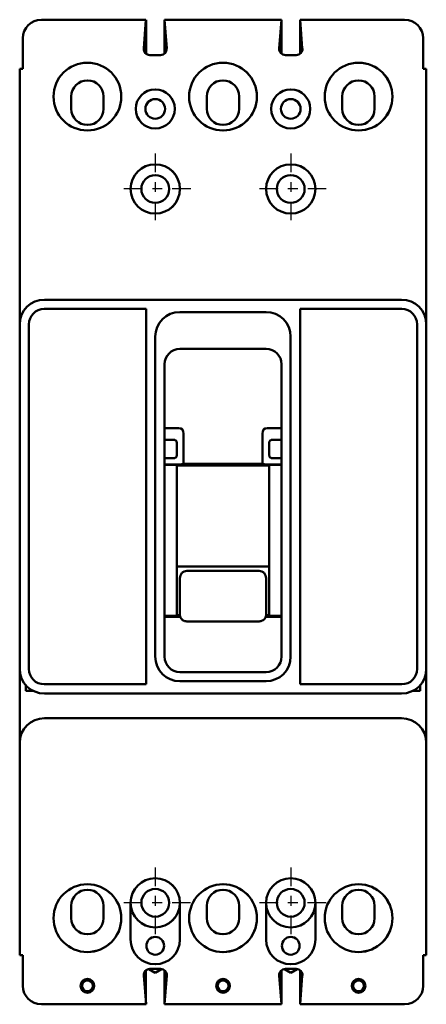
# Model space of a CAD drawing. Header units: inches. Extents: x -0.7 to 3.4, y -9.2 to 0.8.
import ezdxf

# ---------------------------------------------------------------- set-up
doc = ezdxf.new("R2010")
doc.units = ezdxf.units.IN
doc.header["$LTSCALE"] = 1.75
doc.header["$MEASUREMENT"] = 0
doc.linetypes.add('CHAIN', pattern=[0.7087, 0.4724, -0.0591, 0.1181, -0.0591])
doc.layers.add('Center Mark (ANSI)', color=7, linetype='Continuous', lineweight=25)
doc.layers.add('Visible (ANSI)', color=7, linetype='Continuous', lineweight=50)

msp = doc.modelspace()

# ---------------------------------------------------------------- linework, layer by layer
at = {"layer": 'Center Mark (ANSI)', "linetype": 'CHAIN', "ltscale": 0.227983}
for p, q in [((0.688, -0.58), (0.688, -1.298)), ((2.063, -0.58), (2.063, -1.298)), ((1.048, -0.939), (0.329, -0.939)), ((2.423, -0.939), (1.704, -0.939)), ((0.688, -7.83), (0.688, -8.548)), ((2.063, -7.83), (2.063, -8.548)), ((1.047, -8.189), (0.329, -8.189)), ((2.422, -8.189), (1.704, -8.189))]:
    msp.add_line(p, q, dxfattribs=at)
at = {"layer": 'Visible (ANSI)'}
for p, q in [((0.594, 0.78), (-0.467, 0.78)), ((0.594, 0.78), (0.571, 0.488)), ((0.594, 0.78), (0.594, 0.78)), ((0.595, 0.434), (0.595, 0.78)), ((1.969, 0.78), (0.781, 0.78)), ((0.804, 0.488), (0.781, 0.78)), ((0.782, 0.435), (0.782, 0.774)), ((0.783, 0.436), (0.783, 0.767)), ((1.947, 0.488), (1.969, 0.78)), ((1.969, 0.435), (1.969, 0.78)), ((3.218, 0.78), (2.157, 0.78)), ((2.157, 0.78), (2.18, 0.488)), ((2.157, 0.435), (2.157, 0.78)), ((2.157, 0.78), (2.157, 0.78)), ((2.157, 0.434), (2.157, 0.78)), ((-0.655, 0.592), (-0.655, 0.28)), ((3.406, 0.592), (3.406, 0.28)), ((0.633, 0.421), (0.742, 0.421)), ((2.119, 0.421), (2.008, 0.421)), ((-0.687, 0.28), (-0.655, 0.28)), ((-0.687, -2.314), (-0.687, 0.28)), ((3.438, 0.28), (3.406, 0.28)), ((3.438, -2.314), (3.438, 0.28)), ((-0.164, 0), (-0.164, -0.125)), ((0.164, -0.125), (0.164, 0)), ((1.211, 0), (1.211, -0.125)), ((1.539, -0.125), (1.539, 0)), ((2.586, 0), (2.586, -0.125)), ((2.914, -0.125), (2.914, 0)), ((-0.437, -2.064), (3.188, -2.064)), ((0.595, -2.158), (-0.438, -2.158)), ((0.595, -5.97), (0.595, -2.158)), ((0.938, -2.189), (1.812, -2.189)), ((2.157, -2.158), (2.157, -5.97)), ((3.189, -2.158), (2.157, -2.158)), ((-0.687, -5.814), (-0.687, -2.314)), ((-0.593, -2.314), (-0.593, -5.814)), ((3.344, -5.814), (3.344, -2.314)), ((3.438, -2.314), (3.438, -5.814)), ((0.688, -5.689), (0.688, -2.439)), ((2.062, -2.439), (2.062, -5.689)), ((1.814, -2.564), (0.938, -2.564)), ((0.781, -2.72), (0.781, -5.689)), ((1.969, -5.689), (1.969, -2.72)), ((0.929, -3.367), (0.781, -3.367)), ((1.969, -3.367), (1.822, -3.367)), ((0.86, -3.486), (0.781, -3.486)), ((0.875, -3.486), (0.86, -3.486)), ((0.975, -3.424), (0.975, -3.731)), ((1.776, -3.731), (1.776, -3.424)), ((1.875, -3.486), (1.891, -3.486)), ((1.969, -3.486), (1.891, -3.486)), ((0.906, -3.543), (0.906, -3.517)), ((0.906, -3.543), (0.906, -3.617)), ((1.844, -3.543), (1.844, -3.517)), ((1.844, -3.617), (1.844, -3.543)), ((0.86, -3.674), (0.781, -3.674)), ((0.875, -3.674), (0.86, -3.674)), ((0.906, -3.617), (0.906, -3.643)), ((1.844, -3.617), (1.844, -3.643)), ((1.875, -3.674), (1.891, -3.674)), ((1.891, -3.674), (1.969, -3.674)), ((0.781, -3.738), (0.897, -3.738)), ((0.781, -3.74), (0.906, -3.74)), ((0.906, -3.749), (1.844, -3.749)), ((0.906, -3.74), (0.906, -5.276)), ((0.972, -3.731), (0.975, -3.731)), ((0.975, -3.731), (1.776, -3.731)), ((1.779, -3.731), (1.776, -3.731)), ((1.844, -3.74), (1.969, -3.74)), ((1.844, -3.74), (1.844, -5.276)), ((1.969, -3.738), (1.854, -3.738)), ((1.844, -4.772), (0.906, -4.772)), ((0.938, -4.892), (0.938, -5.093)), ((1.008, -4.818), (1.743, -4.818)), ((1.813, -5.093), (1.813, -4.892)), ((0.938, -5.093), (0.938, -5.261)), ((1.813, -5.261), (1.813, -5.093)), ((0.781, -5.276), (0.906, -5.276)), ((0.942, -5.283), (0.781, -5.283)), ((0.906, -5.268), (0.938, -5.268)), ((1.969, -5.283), (1.809, -5.283)), ((1.813, -5.268), (1.844, -5.268)), ((1.844, -5.276), (1.969, -5.276)), ((1.743, -5.331), (1.008, -5.331)), ((0.938, -5.845), (1.814, -5.845)), ((-0.624, -5.979), (-0.624, -6.036)), ((-0.438, -5.97), (0.595, -5.97)), ((1.812, -5.939), (0.938, -5.939)), ((2.157, -5.97), (3.189, -5.97)), ((3.376, -6.036), (3.376, -5.979)), ((-0.687, -6.05), (-0.687, -6.328)), ((-0.553, -6.036), (-0.624, -6.036)), ((-0.437, -6.064), (3.188, -6.064)), ((3.376, -6.036), (3.304, -6.036)), ((3.438, -6.05), (3.438, -6.328)), ((-0.437, -6.314), (3.188, -6.314)), ((-0.687, -8.72), (-0.687, -6.564)), ((3.438, -6.564), (3.438, -8.72)), ((0.438, -8.189), (0.438, -8.563)), ((0.938, -8.563), (0.938, -8.189)), ((1.814, -8.189), (1.814, -8.563)), ((2.314, -8.563), (2.314, -8.189)), ((-0.164, -8.22), (-0.164, -8.345)), ((0.164, -8.345), (0.164, -8.22)), ((1.211, -8.22), (1.211, -8.345)), ((1.539, -8.345), (1.539, -8.22)), ((2.586, -8.22), (2.586, -8.345)), ((2.914, -8.345), (2.914, -8.22)), ((-0.687, -8.72), (-0.655, -8.72)), ((-0.655, -9.032), (-0.655, -8.72)), ((3.406, -9.032), (3.406, -8.72)), ((3.438, -8.72), (3.406, -8.72)), ((0.594, -9.214), (0.594, -8.875)), ((0.688, -8.899), (0.623, -8.862)), ((0.743, -8.861), (0.633, -8.861)), ((0.753, -8.862), (0.688, -8.899)), ((0.782, -9.22), (0.782, -8.874)), ((1.969, -9.214), (1.969, -8.875)), ((2.063, -8.899), (1.998, -8.862)), ((2.119, -8.861), (2.008, -8.861)), ((2.128, -8.862), (2.063, -8.899)), ((2.157, -9.22), (2.157, -8.874)), ((0.572, -8.928), (0.595, -9.22)), ((0.783, -9.22), (0.805, -8.928)), ((1.947, -8.928), (1.969, -9.22)), ((2.157, -9.22), (2.18, -8.928)), ((0.595, -9.22), (-0.467, -9.22)), ((0.783, -9.22), (0.782, -9.22)), ((1.969, -9.22), (0.783, -9.22)), ((3.218, -9.22), (2.157, -9.22)), ((2.157, -9.22), (2.157, -9.22))]:
    msp.add_line(p, q, dxfattribs=at)
for centre, radius in [((0, -0.001), 0.344), ((1.376, -0.001), 0.344), ((2.751, -0.001), 0.344), ((0.688, -0.126), 0.198), ((2.063, -0.126), 0.198), ((0.688, -0.126), 0.1), ((2.063, -0.126), 0.1), ((0.688, -0.939), 0.25), ((2.063, -0.939), 0.25), ((0.688, -0.939), 0.141), ((2.063, -0.939), 0.141), ((0, -8.345), 0.344), ((0.688, -8.189), 0.141), ((1.376, -8.345), 0.344), ((2.063, -8.189), 0.141), ((2.751, -8.345), 0.344), ((0.688, -8.626), 0.09), ((2.063, -8.626), 0.09), ((0, -9.032), 0.07), ((0, -9.032), 0.055), ((1.376, -9.032), 0.07), ((1.376, -9.032), 0.055), ((2.751, -9.032), 0.07), ((2.751, -9.032), 0.055)]:
    msp.add_circle(centre, radius, dxfattribs=at)
for centre, radius, start, end in [((-0.467, 0.592), 0.188, 90, 180), ((3.218, 0.592), 0.188, 0, 90), ((0.633, 0.483), 0.062, 175.5356, 270), ((0.742, 0.483), 0.062, 270, 4.4644), ((2.008, 0.483), 0.062, 175.5356, 270), ((2.119, 0.483), 0.062, 270, 4.4644), ((0, -0.001), 0.344, 270.0416, 89.9584), ((1.375, -0.001), 0.344, 270.0416, 89.9584), ((2.75, -0.001), 0.344, 270.0416, 89.9584), ((0, 0), 0.164, 0, 180), ((1.375, 0), 0.164, 0, 180), ((2.75, 0), 0.164, 0, 180), ((0, -0.125), 0.164, 180, 0), ((1.375, -0.125), 0.164, 180, 0), ((2.75, -0.125), 0.164, 180, 0), ((0.688, -0.939), 0.25, 270.0573, 89.9427), ((2.063, -0.939), 0.25, 270.0573, 89.9427), ((-0.437, -2.314), 0.25, 90, 180), ((3.188, -2.314), 0.25, 0, 90), ((-0.438, -2.314), 0.156, 90, 180), ((0.938, -2.439), 0.25, 90, 180), ((1.812, -2.439), 0.25, 0, 90), ((3.189, -2.314), 0.156, 0, 90), ((0.938, -2.72), 0.156, 90, 180), ((1.814, -2.72), 0.156, 0, 90), ((0.938, -5.689), 0.25, 180, 270), ((0.938, -5.689), 0.156, 180, 270), ((1.812, -5.689), 0.25, 270, 0), ((1.814, -5.689), 0.156, 270, 0), ((-0.437, -5.814), 0.25, 180, 270), ((-0.438, -5.814), 0.156, 180, 270), ((3.188, -5.814), 0.25, 270, 0), ((3.189, -5.814), 0.156, 270, 0), ((-0.437, -6.564), 0.25, 90, 180), ((3.188, -6.564), 0.25, 0, 90), ((0.688, -8.189), 0.25, 0, 180), ((0.688, -8.189), 0.25, 270.0573, 89.9427), ((2.063, -8.189), 0.25, 0, 180), ((2.063, -8.189), 0.25, 270.0573, 89.9427), ((0, -8.22), 0.164, 0, 180), ((0, -8.345), 0.344, 270.0416, 89.9584), ((1.375, -8.22), 0.164, 0, 180), ((1.375, -8.345), 0.344, 270.0416, 89.9584), ((2.75, -8.22), 0.164, 0, 180), ((2.75, -8.345), 0.344, 270.0416, 89.9584), ((0.688, -8.189), 0.25, 180, 0), ((2.063, -8.189), 0.25, 180, 0), ((0, -8.345), 0.164, 180, 0), ((1.375, -8.345), 0.164, 180, 0), ((2.75, -8.345), 0.164, 180, 0), ((0.688, -8.563), 0.25, 180, 0), ((2.063, -8.563), 0.25, 180, 0), ((0.633, -8.923), 0.062, 90, 184.4644), ((0.743, -8.923), 0.062, 355.5356, 90), ((2.008, -8.923), 0.062, 90, 184.4644), ((2.119, -8.923), 0.062, 355.5356, 90), ((-0.467, -9.032), 0.188, 180, 270), ((3.218, -9.032), 0.188, 270, 0)]:
    msp.add_arc(centre, radius, start, end, dxfattribs=at)
for centre, major_axis, ratio, start_param, end_param in [((0.904, -3.455), (0.0474, 0.082), 0.654654, 5.435123, 6.644552), ((1.847, -3.455), (-0.0474, 0.082), 0.654654, 5.921818, 7.131247), ((0.917, -3.728), (0.0698, 0.0028), 0.131496, 4.420047, 5.629477), ((1.834, -3.728), (-0.0698, 0.0028), 0.131496, 0.653709, 1.863138)]:
    msp.add_ellipse(centre, major_axis=major_axis, ratio=ratio, start_param=start_param, end_param=end_param, dxfattribs=at)
for points, knots in [([(0.906, -3.517), (0.906, -3.514), (0.906, -3.511), (0.904, -3.505), (0.903, -3.501), (0.898, -3.495), (0.894, -3.492), (0.888, -3.488), (0.884, -3.487), (0.879, -3.486), (0.877, -3.486), (0.875, -3.486)], [0.0463193, 0.0463193, 0.0463193, 0.0463193, 0.0674444, 0.0674444, 0.0970912, 0.0970912, 0.126738, 0.126738, 0.1531762, 0.1531762, 0.1664748, 0.1664748, 0.1664748, 0.1664748]), ([(1.844, -3.517), (1.844, -3.516), (1.845, -3.515), (1.845, -3.511), (1.845, -3.509), (1.847, -3.503), (1.849, -3.5), (1.854, -3.494), (1.857, -3.492), (1.863, -3.488), (1.867, -3.487), (1.872, -3.486), (1.874, -3.486), (1.875, -3.486)], [-0.2115265, -0.2115265, -0.2115265, -0.2115265, -0.2030238, -0.2030238, -0.1846615, -0.1846615, -0.1579351, -0.1579351, -0.1312088, -0.1312088, -0.1042137, -0.1042137, -0.0912279, -0.0912279, -0.0912279, -0.0912279]), ([(0.875, -3.674), (0.877, -3.674), (0.879, -3.674), (0.884, -3.673), (0.888, -3.672), (0.894, -3.668), (0.898, -3.665), (0.903, -3.659), (0.904, -3.655), (0.906, -3.649), (0.906, -3.646), (0.906, -3.643)], [-0.1664748, -0.1664748, -0.1664748, -0.1664748, -0.1531762, -0.1531762, -0.126738, -0.126738, -0.0970912, -0.0970912, -0.0674444, -0.0674444, -0.0463193, -0.0463193, -0.0463193, -0.0463193]), ([(1.875, -3.674), (1.874, -3.674), (1.872, -3.674), (1.867, -3.673), (1.863, -3.672), (1.857, -3.668), (1.853, -3.665), (1.848, -3.659), (1.847, -3.655), (1.845, -3.648), (1.844, -3.646), (1.844, -3.643)], [-0.4750006, -0.4750006, -0.4750006, -0.4750006, -0.4623623, -0.4623623, -0.4352228, -0.4352228, -0.4053564, -0.4053564, -0.3754899, -0.3754899, -0.3547895, -0.3547895, -0.3547895, -0.3547895]), ([(0.938, -4.892), (0.938, -4.883), (0.94, -4.873), (0.947, -4.855), (0.953, -4.846), (0.965, -4.833), (0.973, -4.828), (0.99, -4.82), (0.999, -4.818), (1.008, -4.818)], [0.8257112, 0.8257112, 0.8257112, 0.8257112, 0.896743, 0.896743, 0.9677748, 0.9677748, 1.034588, 1.034588, 1.1014012, 1.1014012, 1.1014012, 1.1014012]), ([(1.743, -4.818), (1.752, -4.818), (1.761, -4.82), (1.778, -4.828), (1.786, -4.833), (1.798, -4.846), (1.804, -4.855), (1.811, -4.873), (1.813, -4.883), (1.813, -4.892)], [0.5506989, 0.5506989, 0.5506989, 0.5506989, 0.6175121, 0.6175121, 0.6843253, 0.6843253, 0.7553571, 0.7553571, 0.8263888, 0.8263888, 0.8263888, 0.8263888]), ([(1.008, -5.331), (1.001, -5.331), (0.993, -5.33), (0.979, -5.325), (0.972, -5.322), (0.96, -5.313), (0.955, -5.307), (0.947, -5.295), (0.943, -5.289), (0.939, -5.275), (0.938, -5.268), (0.938, -5.261)], [0, 0, 0, 0, 0.0558013, 0.0558013, 0.1126797, 0.1126797, 0.1693221, 0.1693221, 0.2248469, 0.2248469, 0.2775375, 0.2775375, 0.2775375, 0.2775375]), ([(1.813, -5.261), (1.813, -5.268), (1.812, -5.275), (1.807, -5.289), (1.804, -5.296), (1.796, -5.308), (1.79, -5.313), (1.778, -5.322), (1.771, -5.325), (1.757, -5.33), (1.75, -5.331), (1.743, -5.331)], [0, 0, 0, 0, 0.0536391, 0.0536391, 0.1089498, 0.1089498, 0.1674075, 0.1674075, 0.2228599, 0.2228599, 0.2775398, 0.2775398, 0.2775398, 0.2775398]), ([(-0.687, -5.814), (-0.687, -5.836), (-0.687, -5.859), (-0.687, -5.908), (-0.687, -5.933), (-0.687, -5.971), (-0.687, -5.987), (-0.687, -6.019), (-0.687, -6.035), (-0.687, -6.05)], [-2.0568667, -2.0568667, -2.0568667, -2.0568667, -1.8640731, -1.8640731, -1.6712796, -1.6712796, -1.5563748, -1.5563748, -1.4414699, -1.4414699, -1.4414699, -1.4414699]), ([(3.438, -5.814), (3.438, -5.836), (3.438, -5.859), (3.438, -5.908), (3.438, -5.933), (3.438, -5.971), (3.438, -5.987), (3.438, -6.019), (3.438, -6.035), (3.438, -6.05)], [0, 0, 0, 0, 0.1927936, 0.1927936, 0.3855871, 0.3855871, 0.5004919, 0.5004919, 0.6153968, 0.6153968, 0.6153968, 0.6153968]), ([(-0.687, -6.564), (-0.687, -6.542), (-0.687, -6.519), (-0.687, -6.47), (-0.687, -6.445), (-0.687, -6.407), (-0.687, -6.391), (-0.687, -6.359), (-0.687, -6.343), (-0.687, -6.328)], [0, 0, 0, 0, 0.1927936, 0.1927936, 0.3855871, 0.3855871, 0.5004919, 0.5004919, 0.6153968, 0.6153968, 0.6153968, 0.6153968]), ([(3.438, -6.564), (3.438, -6.542), (3.438, -6.519), (3.438, -6.47), (3.438, -6.445), (3.438, -6.407), (3.438, -6.391), (3.438, -6.359), (3.438, -6.343), (3.438, -6.328)], [-2.0568667, -2.0568667, -2.0568667, -2.0568667, -1.8640731, -1.8640731, -1.6712796, -1.6712796, -1.5563748, -1.5563748, -1.4414699, -1.4414699, -1.4414699, -1.4414699])]:
    msp.add_open_spline(points, degree=3, knots=knots, dxfattribs=at)

doc.saveas('drawing.dxf')
